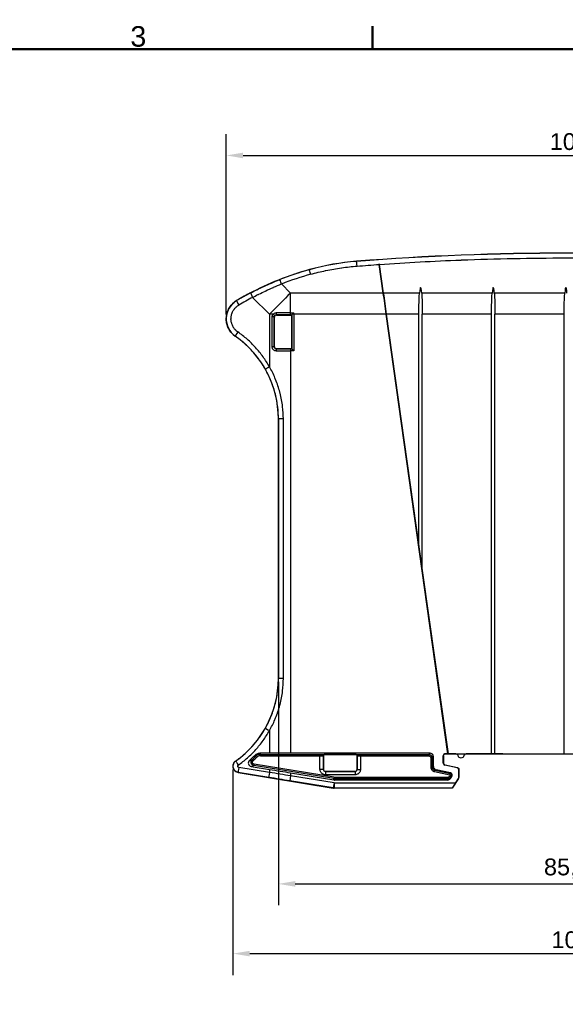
# Model space of a CAD drawing. Header units: millimetres. Extents: x 0 to 420, y 0 to 297.
# Tile 15 of 16: x 228 to 309, y 145 to 291. Entities that reach past the tile are written whole.
import ezdxf

# ---------------------------------------------------------------- set-up
doc = ezdxf.new("R2010")
doc.units = ezdxf.units.MM
doc.layers.get('0').update_dxf_attribs({"lineweight": 25})
for name, color, linetype, lineweight in [('Bordo_0', 7, 'Continuous', 50), ('Bordo_2', 7, 'Continuous', 50), ('Quote(ISO)', 7, 'Continuous', 25), ('Spigoli tangenti visibili(ISO)', 7, 'Continuous', 25)]:
    doc.layers.add(name, color=color, linetype=linetype, lineweight=lineweight)
doc.layers.add('Spigoli visibili(ISO)', color=176, linetype='Continuous', lineweight=25, true_color=0x000080)
doc.styles.add('Bordo_1', font='arial.ttf')
doc.styles.add('Federico-Quote', font='arial.ttf')
doc.dimstyles.new('X.XXX', dxfattribs={"dimtxt": 2.5, "dimasz": 2.5, "dimexe": 3.175, "dimexo": 0.5, "dimgap": 0.762, "dimtad": 1, "dimdec": 1, "dimrnd": 1e-08, "dimtxsty": 'Federico-Quote', "dimcen": 0.09, "dimdle": 10, "dimclrd": 7, "dimclre": 7, "dimclrt": 7, "dimazin": 2, "dimtfac": 1, "dimtmove": 0, "dimatfit": 3, "dimfxl": 1, "dimtolj": 1, "dimlwd": 25, "dimlwe": 25, "dimarcsym": 0})

# ---------------------------------------------------------------- blocks, each defined once
blk = doc.blocks.new('Bordi Bordo di default')
at = {"layer": 'Bordo_0'}
blk.add_line((280, 287), (280, 290.45), dxfattribs=at)
at = {"layer": 'Bordo_0', "flags": 128}
blk.add_lwpolyline([(10, 10), (10, 287), (410, 287), (410, 10), (10, 10)], dxfattribs=at)
at = {"layer": 'Bordo_2', "insert": (244, 287.35), "char_height": 3.05, "attachment_point": 7, "style": 'Bordo_1'}
blk.add_mtext('3', dxfattribs=at)
blk = doc.blocks.new('*D28')
at = {"layer": 'Defpoints', "color": 0, "linetype": 'Continuous', "transparency": 16777216}
for p in [(359.26, 271.23), (258.26, 247.07), (359.26, 246.95)]:
    blk.add_point(p, dxfattribs=at)
at = {"layer": 'Quote(ISO)', "color": 7, "linetype": 'Continuous', "lineweight": 25, "transparency": 16777216}
for p, q in [((258.26, 247.57), (258.26, 274.4)), ((359.26, 247.45), (359.26, 274.4)), ((260.76, 271.23), (356.76, 271.23))]:
    blk.add_line(p, q, dxfattribs=at)
at = {"layer": 'Quote(ISO)', "color": 7, "linetype": 'Continuous', "transparency": 16777216}
for points in [[(260.76, 271.64), (260.76, 270.81), (258.26, 271.23)], [(356.76, 271.64), (356.76, 270.81), (359.26, 271.23)]]:
    blk.add_solid(points, dxfattribs=at)
at = {"layer": 'Quote(ISO)', "color": 7, "linetype": 'Continuous', "lineweight": 25, "transparency": 16777216, "insert": (306.36, 274.54), "char_height": 2.5, "attachment_point": 1, "style": 'Federico-Quote'}
blk.add_mtext('\\A1;101', dxfattribs=at)
blk = doc.blocks.new('*D30')
at = {"layer": 'Defpoints', "color": 0, "linetype": 'Continuous', "transparency": 16777216}
for p in [(266.02, 193.49), (351.5, 193.49), (351.5, 162.98)]:
    blk.add_point(p, dxfattribs=at)
at = {"layer": 'Quote(ISO)', "color": 7, "linetype": 'Continuous', "lineweight": 25, "transparency": 16777216}
for p, q in [((266.02, 192.99), (266.02, 159.8)), ((351.5, 192.99), (351.5, 159.8)), ((268.52, 162.98), (349, 162.98))]:
    blk.add_line(p, q, dxfattribs=at)
at = {"layer": 'Quote(ISO)', "color": 7, "linetype": 'Continuous', "transparency": 16777216}
for points in [[(268.52, 163.4), (268.52, 162.56), (266.02, 162.98)], [(349, 163.4), (349, 162.56), (351.5, 162.98)]]:
    blk.add_solid(points, dxfattribs=at)
at = {"layer": 'Quote(ISO)', "color": 7, "linetype": 'Continuous', "lineweight": 25, "transparency": 16777216, "insert": (305.5, 166.75), "char_height": 2.5, "attachment_point": 1, "style": 'Federico-Quote'}
blk.add_mtext('\\A1;85,5', dxfattribs=at)
blk = doc.blocks.new('*D31')
at = {"layer": 'Defpoints', "color": 0, "linetype": 'Continuous', "transparency": 16777216}
for p in [(259.26, 180.47), (359.26, 179.27), (359.26, 152.62)]:
    blk.add_point(p, dxfattribs=at)
at = {"layer": 'Quote(ISO)', "color": 7, "linetype": 'Continuous', "lineweight": 25, "transparency": 16777216}
for p, q in [((259.26, 179.97), (259.26, 149.44)), ((359.26, 178.77), (359.26, 149.44)), ((261.76, 152.62), (356.76, 152.62))]:
    blk.add_line(p, q, dxfattribs=at)
at = {"layer": 'Quote(ISO)', "color": 7, "linetype": 'Continuous', "transparency": 16777216}
for points in [[(261.76, 153.03), (261.76, 152.2), (259.26, 152.62)], [(356.76, 153.03), (356.76, 152.2), (359.26, 152.62)]]:
    blk.add_solid(points, dxfattribs=at)
at = {"layer": 'Quote(ISO)', "color": 7, "linetype": 'Continuous', "lineweight": 25, "transparency": 16777216, "insert": (306.62, 155.93), "char_height": 2.5, "attachment_point": 1, "style": 'Federico-Quote'}
blk.add_mtext('\\A1;100', dxfattribs=at)

msp = doc.modelspace()

# ---------------------------------------------------------------- linework, layer by layer
at = {"layer": 'Spigoli tangenti visibili(ISO)'}
for p, q in [((277.645, 255.487), (277.644, 255.501)), ((270.626, 254.25), (270.622, 254.264)), ((266.496, 252.126), (267.835, 250.786)), ((281.606, 250.786), (267.835, 250.786)), ((267.835, 247.846), (267.835, 250.786)), ((286.996, 250.786), (281.616, 250.786)), ((297.796, 250.786), (287.322, 250.786)), ((308.596, 250.786), (298.122, 250.786)), ((259.803, 249.654), (259.804, 249.651)), ((262.183, 250.138), (264.685, 247.636)), ((265.235, 247.636), (264.685, 247.636)), ((264.685, 247.636), (264.685, 239.822)), ((265.733, 247.513), (265.702, 247.543)), ((267.835, 247.846), (268.29, 247.846)), ((267.835, 247.544), (267.835, 247.846)), ((267.835, 247.544), (267.991, 247.544)), ((267.991, 247.544), (267.991, 242.481)), ((268.29, 247.636), (268.082, 247.636)), ((268.29, 247.636), (268.29, 247.846)), ((282.048, 247.636), (268.29, 247.636)), ((268.29, 247.636), (268.29, 242.181)), ((282.049, 247.636), (282.058, 247.637)), ((286.909, 247.636), (282.058, 247.636)), ((297.709, 247.636), (287.409, 247.636)), ((308.509, 247.636), (298.209, 247.636)), ((265.087, 242.783), (265.087, 247.243)), ((265.433, 247.213), (265.403, 247.243)), ((265.403, 242.783), (265.403, 247.243)), ((259.6, 244.377), (259.602, 244.38)), ((265.403, 242.783), (265.087, 242.783)), ((265.433, 242.813), (265.403, 242.783)), ((265.689, 242.182), (267.835, 242.182)), ((265.733, 242.513), (265.702, 242.482)), ((267.991, 242.481), (267.835, 242.481)), ((267.835, 242.481), (267.835, 242.182)), ((267.835, 242.182), (267.835, 182.41)), ((268.29, 242.181), (267.835, 242.181)), ((266.015, 232.081), (266.009, 232.081)), ((266.015, 193.494), (266.015, 232.081)), ((266.749, 193.494), (266.749, 232.081)), ((266.015, 193.494), (266.009, 193.494)), ((266.749, 193.494), (266.015, 193.494)), ((264.685, 185.754), (264.685, 182.408)), ((262.763, 181.781), (262.621, 181.922)), ((263.329, 182.216), (272.197, 182.216)), ((263.329, 182.016), (263.329, 182.216)), ((263.329, 182.016), (272.197, 182.016)), ((272.197, 180), (272.197, 182.016)), ((272.697, 180), (272.697, 182.004)), ((272.697, 182.004), (272.7, 182.001)), ((272.7, 182.001), (272.7, 182.001)), ((272.7, 182.001), (272.7, 180.004)), ((272.897, 182.204), (272.9, 182.201)), ((277.518, 182.201), (272.9, 182.201)), ((272.9, 182.201), (272.9, 182.201)), ((273.208, 182.226), (273.207, 182.272)), ((277.209, 182.226), (277.211, 182.272)), ((277.518, 182.201), (277.521, 182.204)), ((277.518, 182.201), (277.518, 182.201)), ((277.718, 182.001), (277.721, 182.004)), ((277.718, 180.004), (277.718, 182.001)), ((277.718, 182.001), (277.718, 182.001)), ((277.721, 182.004), (277.721, 180)), ((278.221, 182.216), (288.365, 182.216)), ((278.221, 182.016), (278.221, 182.216)), ((278.221, 182.016), (278.221, 180)), ((278.221, 182.016), (288.365, 182.016)), ((288.559, 182.41), (288.365, 182.216)), ((288.365, 182.016), (288.365, 182.216)), ((288.665, 181.716), (288.665, 180.36)), ((288.665, 181.716), (288.865, 181.716)), ((289.059, 181.91), (288.865, 181.716)), ((288.865, 181.716), (288.865, 180.36)), ((290.559, 182.009), (290.533, 182.022)), ((290.859, 182.309), (290.833, 182.322)), ((259.66, 181.237), (259.658, 181.239)), ((264.685, 179.536), (260.125, 180.281)), ((262.246, 181.284), (262.11, 181.431)), ((262.4, 180.768), (262.368, 180.57)), ((274.278, 178.62), (262.368, 180.57)), ((274.31, 178.817), (262.4, 180.768)), ((264.685, 179.996), (264.685, 179.536)), ((272.697, 180), (272.197, 180)), ((272.697, 180), (272.7, 180.004)), ((272.7, 180.004), (272.7, 180.004)), ((277.718, 180.004), (277.718, 180.004)), ((277.721, 180), (277.718, 180.004)), ((277.721, 180), (278.221, 180)), ((288.665, 180.36), (288.865, 180.36)), ((288.865, 180.36), (289.059, 180.417)), ((290.559, 180.955), (290.533, 180.934)), ((290.795, 180.662), (290.769, 180.64)), ((292.623, 180.264), (292.596, 180.243)), ((292.859, 179.971), (292.833, 179.95)), ((264.611, 178.796), (260.05, 179.541)), ((260.05, 179.541), (260.05, 179.537)), ((267.835, 179.029), (267.714, 178.289)), ((267.835, 179.478), (267.835, 179.029)), ((274.287, 177.973), (267.835, 179.029)), ((272.996, 179.701), (273, 179.704)), ((277.421, 179.701), (272.996, 179.701)), ((272.996, 179.701), (272.996, 179.201)), ((277.421, 179.201), (272.996, 179.201)), ((273, 179.704), (273, 179.704)), ((273, 179.704), (277.418, 179.704)), ((274.262, 178.426), (274.278, 178.62)), ((274.31, 178.817), (274.278, 178.62)), ((274.424, 178.413), (274.44, 178.607)), ((291.2, 178.807), (274.44, 178.807)), ((274.44, 178.807), (274.44, 178.607)), ((291.2, 178.607), (274.44, 178.607)), ((277.418, 179.704), (277.418, 179.704)), ((277.421, 179.701), (277.418, 179.704)), ((277.421, 179.701), (277.421, 179.201)), ((289.216, 179.676), (289.259, 179.872)), ((289.216, 179.676), (291.518, 179.176)), ((289.259, 179.872), (289.453, 179.929)), ((289.259, 179.872), (291.56, 179.371)), ((291.188, 178.413), (291.2, 178.607)), ((291.2, 178.807), (291.2, 178.607)), ((291.551, 179.092), (291.45, 178.94)), ((291.45, 178.94), (291.616, 178.829)), ((291.518, 179.176), (291.56, 179.371)), ((291.551, 179.092), (291.718, 178.981)), ((291.56, 179.371), (291.581, 179.466)), ((291.604, 178.635), (291.616, 178.829)), ((291.718, 178.981), (291.616, 178.829)), ((291.718, 178.981), (291.798, 178.928)), ((292.782, 178.645), (292.808, 178.637)), ((292.833, 178.812), (292.859, 178.804)), ((274.165, 177.233), (267.714, 178.289)), ((274.287, 177.973), (274.165, 177.233)), ((274.165, 177.233), (274.165, 177.226)), ((274.327, 177.219), (274.326, 177.213)), ((292.332, 177.969), (274.327, 177.969)), ((274.327, 177.969), (274.327, 177.219)), ((291.847, 177.219), (274.327, 177.219))]:
    msp.add_line(p, q, dxfattribs=at)
for centre, radius, start, end in [((251.009, 193.494), 16.394, 312.6228, 315.09873), ((251.009, 193.494), 16.594, 312.6228, 315.09873), ((274.44, 179.606), 0.8, 260.69789, 270.00211), ((291.506, 179.123), 0.0545, 326.29959, 77.73563), ((291.506, 179.123), 0.255, 326.3, 77.73523)]:
    msp.add_arc(centre, radius, start, end, dxfattribs=at)
for centre, major_axis, ratio, start_param, end_param in [((308.759, -141.522), (398.996, 0), 0.9980598, 1.4927365, 1.6488562), ((280.523, 218.764), (36.904, 0), 0.9981305, 1.6488548, 1.8422923), ((277.703, 254.739), (-0.058, 0.748), 0.0048643, 4.7746183, 6.2744586), ((282.668, 211.073), (44.903, 0), 0.9981168, 1.8422944, 1.9457802), ((282.668, 211.122), (44.152, 0), 0.9980526, 1.8423128, 1.9458047), ((270.827, 253.527), (-0.201, 0.723), 0.0167292, 4.7725272, 6.2744575), ((266.496, 252.079), (-0.274, 0.698), 0.0228478, 4.7704805, 6.2744564), ((282.619, 210.791), (-0.001, 45.084), 0.9981168, 0.4788774, 0.5316924), ((262.23, 250.138), (-0.346, 0.665), 0.0553621, 0.0087402, 1.5420063), ((267.835, 247.636), (-35.709, -35.709), 0.0441511, 4.6682666, 4.7565114), ((281.611, 250.786), (0.0049, 0.00069), 0.0623806, 3.2063957, 6.2831853), ((260.186, 249.005), (-0.381, 0.646), 0.0537677, 0.0087393, 1.539121), ((282.572, 210.789), (0, 44.336), 0.9980526, 0.4788554, 0.5316689), ((265.25, 247.636), (0.227, -0.196), 0.0337578, 4.6734305, 6.2462391), ((265.703, 247.243), (0.018, -0.3), 0.9973012, 3.0830428, 3.9380296), ((267.835, 246.524), (50.488, 0), 0.0261769, 1.5707963, 1.6133155), ((265.702, 247.843), (0, -0.3), 0.0424918, 4.7082198, 6.2569817), ((267.835, 246.231), (50.188, 0), 0.0261769, 1.5707963, 1.6133155), ((265.103, 247.243), (0.3, 0), 0.00001, 0.0250587, 1.6252977), ((260.031, 244.995), (-0.429, -0.615), 0.0511825, 4.7481266, 6.2744484), ((265.702, 242.183), (0, 0.3), 0.0424959, 0.0262042, 1.5708552), ((267.835, 243.795), (-50.183, 0), 0.0261769, 1.5282727, 1.5707963), ((264.732, 239.822), (-0.653, -0.369), 0.0307051, 4.7667286, 6.2744539), ((266.765, 232.081), (-0.75, 0), 0.00001, 4.6950659, 6.1969686), ((264.732, 185.754), (-0.653, 0.369), 0.0307061, 0.0087292, 1.5164711), ((263.329, 181.216), (0.923, 0.383), 0.9999929, 1.1772603, 1.964337), ((263.329, 181.218), (0.74, 0.302), 0.9987232, 1.182319, 1.9704306), ((272.197, 182.016), (0, 0.2), 0.00001, 0.0162414, 1.5707965), ((272.897, 182.004), (0.141, 0.141), 0.9996955, 0.7855505, 2.3560422), ((272.9, 182.001), (0.153, -0.129), 0.9997533, 2.2713059, 3.8438675), ((277.518, 182.001), (0.148, 0.135), 0.999685, 5.5427509, 7.1152158), ((277.521, 182.004), (-0.141, 0.141), 0.9996955, 3.9271373, 5.497647), ((260.093, 180.624), (-0.432, 0.613), 0.0510124, 0.0087382, 1.5348463), ((260.172, 180.281), (-0.121, -0.74), 0.0615669, 4.7224485, 6.2744423), ((-9509.796, 1787.1), (9779.438, -1601.444), 0.0174524, 6.246271, 6.2466477), ((-9509.796, 1787.1), (9779.438, -1601.444), 0.0174524, 6.2466477, 6.2473651), ((272.997, 180.001), (0.216, 0.209), 0.9985396, 2.3718119, 3.9421237), ((273, 180.004), (0.214, 0.211), 0.9985718, 2.3648974, 3.9352548), ((277.418, 180.004), (0.211, -0.214), 0.9985718, 5.5064901, 7.0768474), ((277.421, 180.001), (-0.209, 0.216), 0.9985396, 2.3718119, 3.9421237), ((289.366, 180.361), (0.427, 0.262), 0.9987392, 2.5915942, 3.9468985), ((264.732, 179.536), (-0.121, -0.74), 0.0615669, 4.7224366, 6.2744421), ((267.642, 177.849), (-50.402, 8.254), 0.0087265, 4.712387, 4.7739949), ((267.764, 178.589), (-51.142, 8.25), 0.0086004, 4.712387, 4.7740184), ((274.44, 179.607), (-0.997, 0.081), 0.9998467, 1.4896509, 1.6519417), ((274.327, 178.219), (-0.997, 0.081), 0.9999617, 1.4896416, 1.651951), ((274.319, 178.12), (0.194, -0.015), 0.7761406, 4.6044336, 4.8135477)]:
    msp.add_ellipse(centre, major_axis=major_axis, ratio=ratio, start_param=start_param, end_param=end_param, dxfattribs=at)
for points, knots in [([(270.827, 253.574), (271.558, 253.777), (272.294, 253.957), (273.036, 254.114), (273.054, 254.118), (273.073, 254.121), (273.091, 254.125), (273.852, 254.285), (274.618, 254.42), (275.387, 254.53), (275.401, 254.532), (275.416, 254.534), (275.43, 254.536), (276.185, 254.643), (276.942, 254.727), (277.703, 254.786)], [0, 0, 0, 0, 0.3252014, 0.3252014, 0.3252014, 0.3333333, 0.3333333, 0.3333333, 0.6666667, 0.6666667, 0.6666667, 0.6729379, 0.6729379, 0.6729379, 1, 1, 1, 1]), ([(281.019, 255.031), (285.055, 255.312), (289.093, 255.532), (293.134, 255.69), (293.162, 255.691), (293.19, 255.692), (293.218, 255.694), (298.392, 255.895), (303.572, 255.996), (308.752, 255.996), (313.937, 255.996), (319.121, 255.895), (324.3, 255.694), (324.323, 255.693), (324.347, 255.692), (324.37, 255.691), (328.416, 255.532), (332.459, 255.312), (336.498, 255.031)], [0.05346831, 0.05346831, 0.05346831, 0.05346831, 0.24865329, 0.24865329, 0.24865329, 0.25, 0.25, 0.25, 0.49989306, 0.49989306, 0.49989306, 0.75, 0.75, 0.75, 0.75113277, 0.75113277, 0.75113277, 0.9465296, 0.9465296, 0.9465296, 0.9465296]), ([(261.884, 250.803), (262.18, 250.958), (262.492, 251.116), (262.821, 251.277), (263.149, 251.438), (263.493, 251.602), (263.854, 251.768), (264.215, 251.934), (264.592, 252.102), (264.987, 252.271), (265.381, 252.439), (265.793, 252.609), (266.222, 252.777)], [0, 0, 0, 0, 0.25, 0.25, 0.25, 0.5, 0.5, 0.5, 0.75, 0.75, 0.75, 1, 1, 1, 1]), ([(262.183, 250.138), (262.436, 250.271), (262.7, 250.407), (262.976, 250.545), (263.022, 250.568), (263.068, 250.591), (263.115, 250.614), (263.423, 250.768), (263.746, 250.924), (264.084, 251.081), (264.103, 251.09), (264.123, 251.1), (264.143, 251.109), (264.501, 251.276), (264.877, 251.445), (265.269, 251.615), (265.282, 251.621), (265.295, 251.626), (265.308, 251.632), (265.688, 251.796), (266.084, 251.961), (266.496, 252.126)], [0, 0, 0, 0, 0.2142518, 0.2142518, 0.2142518, 0.25, 0.25, 0.25, 0.4862533, 0.4862533, 0.4862533, 0.5, 0.5, 0.5, 0.75, 0.75, 0.75, 0.7582532, 0.7582532, 0.7582532, 1, 1, 1, 1]), ([(259.602, 244.38), (259.411, 244.513), (259.06, 244.822), (258.648, 245.389), (258.372, 246.032), (258.244, 246.721), (258.271, 247.421), (258.451, 248.098), (258.776, 248.718), (259.23, 249.252), (259.604, 249.533), (259.804, 249.651)], [0.00000001, 0.00000001, 0.00000001, 0.00000001, 0.11111111, 0.22222222, 0.33333333, 0.44444444, 0.55555556, 0.66666667, 0.77777778, 0.88888889, 1, 1, 1, 1]), ([(259.985, 244.995), (259.862, 245.081), (259.749, 245.176), (259.646, 245.281), (259.627, 245.301), (259.607, 245.322), (259.588, 245.343), (259.483, 245.458), (259.388, 245.585), (259.307, 245.72), (259.297, 245.737), (259.287, 245.754), (259.277, 245.771), (259.195, 245.915), (259.128, 246.067), (259.078, 246.225), (259.074, 246.236), (259.071, 246.246), (259.068, 246.257), (259.017, 246.423), (258.985, 246.596), (258.972, 246.769), (258.958, 246.948), (258.965, 247.128), (258.991, 247.306), (258.992, 247.312), (258.993, 247.318), (258.994, 247.323), (259.021, 247.492), (259.066, 247.658), (259.128, 247.817), (259.133, 247.831), (259.138, 247.844), (259.144, 247.857), (259.206, 248.007), (259.283, 248.151), (259.374, 248.286), (259.386, 248.305), (259.4, 248.324), (259.413, 248.342), (259.503, 248.467), (259.605, 248.584), (259.717, 248.689), (259.74, 248.71), (259.763, 248.732), (259.787, 248.752), (259.896, 248.846), (260.013, 248.931), (260.139, 249.005)], [0, 0, 0, 0, 0.0932138, 0.0932138, 0.0932138, 0.1111111, 0.1111111, 0.1111111, 0.2098633, 0.2098633, 0.2098633, 0.2222222, 0.2222222, 0.2222222, 0.3263294, 0.3263294, 0.3263294, 0.3333333, 0.3333333, 0.3333333, 0.4428093, 0.4428093, 0.4428093, 0.5555556, 0.5555556, 0.5555556, 0.5592789, 0.5592789, 0.5592789, 0.6666667, 0.6666667, 0.6666667, 0.6757651, 0.6757651, 0.6757651, 0.7777778, 0.7777778, 0.7777778, 0.7922305, 0.7922305, 0.7922305, 0.8888889, 0.8888889, 0.8888889, 0.9089077, 0.9089077, 0.9089077, 1, 1, 1, 1]), ([(265.403, 247.243), (265.403, 247.266), (265.406, 247.29), (265.411, 247.313), (265.417, 247.337), (265.425, 247.359), (265.436, 247.38), (265.447, 247.402), (265.461, 247.422), (265.476, 247.44)], [0.00000055, 0.00000055, 0.00000055, 0.00000055, 0.33333333, 0.33333333, 0.33333333, 0.66666667, 0.66666667, 0.66666667, 1, 1, 1, 1]), ([(264.685, 239.822), (264.396, 240.334), (263.765, 241.32), (262.65, 242.695), (261.388, 243.935), (260.467, 244.658), (259.985, 244.995)], [0, 0, 0, 0, 0.25, 0.5, 0.75, 0.99999999, 0.99999999, 0.99999999, 0.99999999]), ([(265.702, 242.482), (265.671, 242.482), (265.639, 242.488), (265.609, 242.497), (265.58, 242.507), (265.551, 242.522), (265.526, 242.54), (265.501, 242.559), (265.478, 242.581), (265.46, 242.607), (265.442, 242.632), (265.427, 242.66), (265.418, 242.69), (265.408, 242.72), (265.403, 242.752), (265.403, 242.783)], [0.00000016, 0.00000016, 0.00000016, 0.00000016, 0.2, 0.2, 0.2, 0.4, 0.4, 0.4, 0.6, 0.6, 0.6, 0.8, 0.8, 0.8, 1, 1, 1, 1]), ([(266.015, 232.081), (266.015, 232.642), (265.984, 233.228), (265.912, 233.842), (265.839, 234.455), (265.725, 235.095), (265.563, 235.737), (265.402, 236.38), (265.193, 237.025), (264.944, 237.648), (264.695, 238.271), (264.407, 238.873), (264.079, 239.453)], [0, 0, 0, 0, 0.25, 0.25, 0.25, 0.5, 0.5, 0.5, 0.75, 0.75, 0.75, 1, 1, 1, 1]), ([(266.749, 232.081), (266.749, 232.665), (266.717, 233.268), (266.642, 233.9), (266.641, 233.91), (266.64, 233.92), (266.639, 233.929), (266.561, 234.572), (266.439, 235.245), (266.267, 235.921), (266.257, 235.959), (266.247, 235.997), (266.237, 236.036), (266.069, 236.673), (265.857, 237.312), (265.607, 237.928), (265.573, 238.013), (265.537, 238.098), (265.502, 238.182), (265.262, 238.744), (264.991, 239.289), (264.685, 239.822)], [0, 0, 0, 0, 0.2462415, 0.2462415, 0.2462415, 0.25, 0.25, 0.25, 0.5, 0.5, 0.5, 0.5141619, 0.5141619, 0.5141619, 0.75, 0.75, 0.75, 0.7825082, 0.7825082, 0.7825082, 1, 1, 1, 1]), ([(264.079, 186.122), (264.405, 186.7), (264.692, 187.299), (264.941, 187.919), (265.189, 188.539), (265.397, 189.181), (265.559, 189.822), (265.721, 190.462), (265.836, 191.102), (265.91, 191.718), (265.983, 192.334), (266.015, 192.926), (266.015, 193.494)], [0.00000003, 0.00000003, 0.00000003, 0.00000003, 0.25, 0.25, 0.25, 0.5, 0.5, 0.5, 0.75, 0.75, 0.75, 1, 1, 1, 1]), ([(264.685, 185.754), (264.989, 186.284), (265.26, 186.827), (265.499, 187.387), (265.534, 187.471), (265.569, 187.554), (265.603, 187.638), (265.853, 188.253), (266.066, 188.89), (266.234, 189.528), (266.244, 189.565), (266.253, 189.601), (266.262, 189.637), (266.435, 190.311), (266.558, 190.984), (266.637, 191.63), (266.638, 191.643), (266.64, 191.655), (266.641, 191.668), (266.717, 192.3), (266.749, 192.906), (266.749, 193.494)], [0, 0, 0, 0, 0.2176985, 0.2176985, 0.2176985, 0.25, 0.25, 0.25, 0.4865071, 0.4865071, 0.4865071, 0.5, 0.5, 0.5, 0.75, 0.75, 0.75, 0.754923, 0.754923, 0.754923, 1, 1, 1, 1]), ([(259.66, 181.237), (260.102, 181.548), (260.527, 181.884), (260.934, 182.242), (260.942, 182.25), (260.951, 182.257), (260.96, 182.265), (261.374, 182.632), (261.769, 183.022), (262.141, 183.434), (262.158, 183.453), (262.175, 183.472), (262.193, 183.491), (262.545, 183.885), (262.877, 184.298), (263.185, 184.726), (263.223, 184.777), (263.259, 184.829), (263.296, 184.881), (263.577, 185.282), (263.839, 185.697), (264.079, 186.122)], [0, 0, 0, 0, 0.24469125, 0.24469125, 0.24469125, 0.25, 0.25, 0.25, 0.5, 0.5, 0.5, 0.5116867, 0.5116867, 0.5116867, 0.75, 0.75, 0.75, 0.7786943, 0.7786943, 0.7786943, 0.99999489, 0.99999489, 0.99999489, 0.99999489]), ([(260.046, 180.624), (260.521, 180.959), (261.43, 181.679), (262.675, 182.909), (263.775, 184.271), (264.399, 185.247), (264.685, 185.754)], [0, 0, 0, 0, 0.25, 0.5, 0.75, 0.99999998, 0.99999998, 0.99999998, 0.99999998]), ([(262.539, 182.109), (262.545, 182.094), (262.552, 182.08), (262.558, 182.065), (262.561, 182.058), (262.564, 182.051), (262.567, 182.044)], [0, 0, 0, 0, 0.25, 0.25, 0.25, 0.36794955, 0.36794955, 0.36794955, 0.36794955]), ([(262.567, 182.044), (262.571, 182.036), (262.574, 182.028), (262.578, 182.02), (262.585, 182.005), (262.592, 181.989), (262.599, 181.973), (262.606, 181.957), (262.613, 181.94), (262.621, 181.922)], [0.36794955, 0.36794955, 0.36794955, 0.36794955, 0.5, 0.5, 0.5, 0.75, 0.75, 0.75, 1, 1, 1, 1]), ([(263.25, 182.407), (263.256, 182.392), (263.262, 182.377), (263.269, 182.362), (263.272, 182.355), (263.275, 182.348), (263.278, 182.34)], [0, 0, 0, 0, 0.25, 0.25, 0.25, 0.37070156, 0.37070156, 0.37070156, 0.37070156]), ([(263.278, 182.34), (263.281, 182.332), (263.284, 182.324), (263.288, 182.316), (263.294, 182.301), (263.301, 182.285), (263.308, 182.268), (263.309, 182.265), (263.31, 182.262), (263.311, 182.259), (263.317, 182.245), (263.323, 182.231), (263.329, 182.216)], [0.37070156, 0.37070156, 0.37070156, 0.37070156, 0.5, 0.5, 0.5, 0.75, 0.75, 0.75, 0.79445446, 0.79445446, 0.79445446, 1, 1, 1, 1]), ([(272.197, 182.016), (272.246, 182.016), (272.296, 182.016), (272.344, 182.016), (272.393, 182.015), (272.44, 182.015), (272.483, 182.014), (272.484, 182.014), (272.486, 182.014), (272.488, 182.014), (272.528, 182.013), (272.564, 182.012), (272.594, 182.012), (272.596, 182.011), (272.597, 182.011), (272.598, 182.011), (272.628, 182.01), (272.651, 182.009), (272.668, 182.008), (272.669, 182.008), (272.669, 182.008), (272.67, 182.008), (272.686, 182.007), (272.695, 182.006), (272.696, 182.004), (272.696, 182.004), (272.696, 182.004), (272.697, 182.004)], [0, 0, 0, 0, 0.1923077, 0.1923077, 0.1923077, 0.3923331, 0.3923331, 0.3923331, 0.4, 0.4, 0.4, 0.5923576, 0.5923576, 0.5923576, 0.6, 0.6, 0.6, 0.7923753, 0.7923753, 0.7923753, 0.8, 0.8, 0.8, 0.9924709, 0.9924709, 0.9924709, 1, 1, 1, 1]), ([(277.721, 182.004), (277.722, 182.006), (277.731, 182.007), (277.748, 182.008), (277.749, 182.008), (277.75, 182.008), (277.75, 182.008), (277.767, 182.009), (277.79, 182.01), (277.82, 182.011), (277.821, 182.011), (277.823, 182.011), (277.824, 182.012), (277.854, 182.013), (277.89, 182.013), (277.93, 182.014), (277.932, 182.014), (277.934, 182.014), (277.936, 182.014), (277.977, 182.015), (278.021, 182.015), (278.068, 182.016), (278.07, 182.016), (278.073, 182.016), (278.075, 182.016), (278.122, 182.016), (278.172, 182.016), (278.221, 182.016)], [0.00000002, 0.00000002, 0.00000002, 0.00000002, 0.2, 0.2, 0.2, 0.20953236, 0.20953236, 0.20953236, 0.4, 0.4, 0.4, 0.4095658, 0.4095658, 0.4095658, 0.6, 0.6, 0.6, 0.60961212, 0.60961212, 0.60961212, 0.8, 0.8, 0.8, 0.8096472, 0.8096472, 0.8096472, 1, 1, 1, 1]), ([(288.365, 182.016), (288.367, 182.016), (288.37, 182.016), (288.372, 182.016), (288.402, 182.016), (288.43, 182.011), (288.458, 182.002), (288.462, 182), (288.465, 181.999), (288.469, 181.998), (288.495, 181.988), (288.519, 181.975), (288.542, 181.959), (288.546, 181.956), (288.551, 181.952), (288.555, 181.949), (288.575, 181.932), (288.593, 181.914), (288.608, 181.893), (288.612, 181.887), (288.616, 181.881), (288.62, 181.875), (288.633, 181.854), (288.643, 181.832), (288.65, 181.809), (288.653, 181.801), (288.656, 181.792), (288.658, 181.783), (288.663, 181.762), (288.665, 181.739), (288.665, 181.716)], [0.00000005, 0.00000005, 0.00000005, 0.00000005, 0.01435499, 0.01435499, 0.01435499, 0.2, 0.2, 0.2, 0.22544774, 0.22544774, 0.22544774, 0.4, 0.4, 0.4, 0.43578617, 0.43578617, 0.43578617, 0.6, 0.6, 0.6, 0.64627819, 0.64627819, 0.64627819, 0.8, 0.8, 0.8, 0.85759687, 0.85759687, 0.85759687, 1, 1, 1, 1]), ([(260.05, 179.541), (259.959, 179.556), (259.78, 179.613), (259.55, 179.773), (259.375, 179.993), (259.273, 180.255), (259.251, 180.535), (259.311, 180.809), (259.449, 181.054), (259.584, 181.183), (259.66, 181.237)], [0, 0, 0, 0, 0.125, 0.25, 0.375, 0.5, 0.625, 0.75, 0.875, 0.99997215, 0.99997215, 0.99997215, 0.99997215]), ([(260.125, 180.281), (260.117, 180.282), (260.109, 180.284), (260.101, 180.286), (260.091, 180.289), (260.081, 180.293), (260.072, 180.298), (260.064, 180.301), (260.057, 180.306), (260.05, 180.31), (260.041, 180.316), (260.033, 180.323), (260.025, 180.33), (260.019, 180.336), (260.013, 180.342), (260.008, 180.349), (260.001, 180.356), (259.996, 180.365), (259.991, 180.374), (259.986, 180.381), (259.982, 180.389), (259.979, 180.397), (259.975, 180.407), (259.972, 180.416), (259.97, 180.426), (259.968, 180.435), (259.967, 180.444), (259.966, 180.453), (259.965, 180.462), (259.965, 180.472), (259.966, 180.482), (259.966, 180.491), (259.968, 180.5), (259.97, 180.509), (259.972, 180.519), (259.974, 180.528), (259.978, 180.537), (259.981, 180.545), (259.985, 180.554), (259.99, 180.562), (259.995, 180.57), (260, 180.578), (260.005, 180.585), (260.011, 180.593), (260.018, 180.6), (260.025, 180.607), (260.031, 180.613), (260.038, 180.619), (260.046, 180.624)], [0.0000001, 0.0000001, 0.0000001, 0.0000001, 0.05363367, 0.05363367, 0.05363367, 0.125, 0.125, 0.125, 0.18110448, 0.18110448, 0.18110448, 0.25, 0.25, 0.25, 0.30729074, 0.30729074, 0.30729074, 0.375, 0.375, 0.375, 0.43376472, 0.43376472, 0.43376472, 0.5, 0.5, 0.5, 0.56016415, 0.56016415, 0.56016415, 0.625, 0.625, 0.625, 0.68663699, 0.68663699, 0.68663699, 0.75, 0.75, 0.75, 0.81282785, 0.81282785, 0.81282785, 0.875, 0.875, 0.875, 0.94027407, 0.94027407, 0.94027407, 1, 1, 1, 1]), ([(261.7, 181.316), (261.732, 181.325), (261.764, 181.334), (261.797, 181.343), (261.804, 181.345), (261.81, 181.347), (261.817, 181.349), (261.826, 181.351), (261.834, 181.353), (261.842, 181.356)], [0, 0, 0, 0, 0.25, 0.25, 0.25, 0.30274476, 0.30274476, 0.30274476, 0.36549209, 0.36549209, 0.36549209, 0.36549209]), ([(261.842, 181.356), (261.86, 181.361), (261.878, 181.366), (261.896, 181.371), (261.915, 181.376), (261.934, 181.381), (261.954, 181.387), (261.969, 181.391), (261.984, 181.396), (262, 181.4), (262.032, 181.409), (262.066, 181.419), (262.101, 181.429), (262.104, 181.43), (262.107, 181.43), (262.11, 181.431)], [0.36549209, 0.36549209, 0.36549209, 0.36549209, 0.5, 0.5, 0.5, 0.64053941, 0.64053941, 0.64053941, 0.75, 0.75, 0.75, 0.97867993, 0.97867993, 0.97867993, 1, 1, 1, 1]), ([(262.4, 180.768), (262.368, 180.773), (262.338, 180.783), (262.31, 180.798), (262.308, 180.798), (262.307, 180.799), (262.305, 180.8), (262.279, 180.814), (262.254, 180.833), (262.233, 180.855), (262.231, 180.857), (262.229, 180.859), (262.227, 180.862), (262.207, 180.883), (262.191, 180.907), (262.179, 180.933), (262.177, 180.937), (262.175, 180.941), (262.173, 180.945), (262.162, 180.971), (262.155, 180.997), (262.151, 181.024), (262.151, 181.03), (262.15, 181.036), (262.15, 181.042), (262.148, 181.068), (262.149, 181.094), (262.154, 181.12), (262.155, 181.127), (262.157, 181.134), (262.159, 181.141), (262.165, 181.165), (262.175, 181.188), (262.187, 181.209), (262.191, 181.217), (262.196, 181.225), (262.201, 181.232), (262.213, 181.251), (262.228, 181.268), (262.246, 181.284)], [0, 0, 0, 0, 0.14285714, 0.14285714, 0.14285714, 0.15046314, 0.15046314, 0.15046314, 0.28571429, 0.28571429, 0.28571429, 0.29962422, 0.29962422, 0.29962422, 0.42857143, 0.42857143, 0.42857143, 0.4489171, 0.4489171, 0.4489171, 0.57142857, 0.57142857, 0.57142857, 0.59821778, 0.59821778, 0.59821778, 0.71428571, 0.71428571, 0.71428571, 0.74743025, 0.74743025, 0.74743025, 0.85714286, 0.85714286, 0.85714286, 0.89728419, 0.89728419, 0.89728419, 1, 1, 1, 1]), ([(291.45, 178.94), (291.448, 178.937), (291.446, 178.934), (291.444, 178.931), (291.426, 178.907), (291.406, 178.886), (291.383, 178.869), (291.379, 178.865), (291.374, 178.862), (291.37, 178.859), (291.347, 178.844), (291.322, 178.831), (291.297, 178.823), (291.29, 178.82), (291.283, 178.818), (291.276, 178.816), (291.252, 178.81), (291.227, 178.807), (291.2, 178.807)], [0.00000012, 0.00000012, 0.00000012, 0.00000012, 0.03751483, 0.03751483, 0.03751483, 0.33333333, 0.33333333, 0.33333333, 0.39035956, 0.39035956, 0.39035956, 0.66666667, 0.66666667, 0.66666667, 0.74236141, 0.74236141, 0.74236141, 1, 1, 1, 1])]:
    msp.add_open_spline(points, degree=3, knots=knots, dxfattribs=at)
for points in [[(277.703, 254.786), (278.805, 254.872), (279.907, 254.953), (281.009, 255.03)], [(265.087, 247.243), (265.087, 247.291), (265.098, 247.385), (265.149, 247.521), (265.202, 247.599), (265.235, 247.636)], [(265.235, 247.636), (265.273, 247.681), (265.359, 247.755), (265.518, 247.828), (265.63, 247.844), (265.689, 247.844)], [(264.079, 239.453), (263.805, 239.939), (263.201, 240.882), (262.14, 242.19), (260.94, 243.37), (260.059, 244.061), (259.602, 244.38)], [(265.689, 242.183), (265.624, 242.183), (265.5, 242.203), (265.328, 242.29), (265.193, 242.426), (265.107, 242.596), (265.087, 242.718), (265.087, 242.783)], [(272.197, 182.216), (272.271, 182.216), (272.413, 182.216), (272.611, 182.214), (272.768, 182.211), (272.87, 182.208), (272.895, 182.206), (272.897, 182.204)], [(277.521, 182.204), (277.523, 182.206), (277.548, 182.208), (277.65, 182.211), (277.807, 182.214), (278.004, 182.216), (278.146, 182.216), (278.221, 182.216)], [(288.365, 182.216), (288.418, 182.216), (288.522, 182.2), (288.664, 182.128), (288.776, 182.015), (288.848, 181.873), (288.865, 181.769), (288.865, 181.716)], [(262.368, 180.57), (262.316, 180.579), (262.213, 180.613), (262.084, 180.71), (261.991, 180.842), (261.945, 180.997), (261.949, 181.159), (262.004, 181.311), (262.071, 181.395), (262.11, 181.431)], [(272.996, 179.201), (272.925, 179.201), (272.787, 179.219), (272.592, 179.3), (272.425, 179.428), (272.296, 179.596), (272.215, 179.792), (272.197, 179.929), (272.197, 180)], [(278.221, 180), (278.221, 179.929), (278.203, 179.791), (278.122, 179.596), (277.994, 179.429), (277.826, 179.3), (277.63, 179.219), (277.493, 179.201), (277.421, 179.201)], [(288.665, 180.36), (288.665, 180.295), (288.683, 180.17), (288.759, 179.994), (288.879, 179.845), (289.035, 179.733), (289.153, 179.69), (289.216, 179.676)], [(291.616, 178.829), (291.586, 178.784), (291.511, 178.703), (291.364, 178.625), (291.255, 178.607), (291.2, 178.607)]]:
    msp.add_open_spline(points, degree=3, dxfattribs=at)
at = {"layer": 'Spigoli visibili(ISO)'}
for p, q in [((281.606, 250.786), (281.009, 255.03)), ((281.019, 255.031), (281.616, 250.787)), ((261.608, 250.663), (261.608, 250.675)), ((265.733, 247.513), (266.559, 247.513)), ((266.559, 247.513), (267.959, 247.513)), ((267.959, 247.513), (267.991, 247.544)), ((267.959, 247.513), (267.959, 242.513)), ((291.228, 182.322), (282.049, 247.636)), ((282.058, 247.636), (286.909, 213.123)), ((286.909, 213.123), (286.909, 247.636)), ((287.409, 209.566), (287.409, 247.636)), ((297.709, 182.322), (297.709, 247.636)), ((298.209, 182.322), (298.209, 247.636)), ((308.509, 182.322), (308.509, 247.636)), ((265.433, 242.813), (265.433, 247.213)), ((267.959, 242.513), (265.733, 242.513)), ((267.959, 242.513), (267.991, 242.481)), ((268.29, 242.181), (267.991, 242.481)), ((266.009, 232.081), (266.009, 193.494)), ((286.912, 213.067), (287.406, 209.55)), ((287.409, 209.566), (291.238, 182.322)), ((264.685, 182.408), (263.25, 182.407)), ((288.559, 182.41), (267.835, 182.41)), ((272.7, 182.001), (272.7, 180.004)), ((277.518, 182.201), (272.9, 182.201)), ((272.907, 182.267), (272.908, 182.231)), ((277.211, 182.272), (273.207, 182.272)), ((273.208, 182.226), (277.209, 182.226)), ((277.509, 182.231), (277.51, 182.267)), ((277.718, 180.004), (277.718, 182.001)), ((289.059, 180.417), (289.059, 181.91)), ((290.533, 180.934), (290.533, 182.022)), ((290.559, 182.009), (290.559, 180.955)), ((290.833, 182.322), (291.228, 182.322)), ((292.385, 182.309), (290.859, 182.309)), ((291.228, 182.322), (291.238, 182.322)), ((291.238, 182.322), (297.709, 182.322)), ((292.385, 182.309), (293.932, 182.309)), ((299.366, 182.309), (293.932, 182.309)), ((298.209, 182.322), (308.509, 182.322)), ((299.759, 182.243), (299.366, 182.309)), ((317.759, 182.243), (299.759, 182.243)), ((261.948, 180.447), (264.685, 179.996)), ((292.596, 180.243), (290.769, 180.64)), ((290.795, 180.662), (292.623, 180.264)), ((292.859, 179.971), (292.859, 178.804)), ((260.05, 179.537), (274.165, 177.226)), ((267.835, 179.478), (274.262, 178.426)), ((273, 179.704), (277.418, 179.704)), ((291.581, 179.466), (289.453, 179.929)), ((291.604, 178.635), (291.798, 178.928)), ((292.808, 178.637), (291.859, 177.213)), ((292.332, 177.969), (292.782, 178.645)), ((292.833, 178.812), (292.833, 179.95)), ((291.859, 177.213), (274.326, 177.213)), ((291.188, 178.413), (274.424, 178.413)), ((291.847, 177.219), (291.859, 177.213))]:
    msp.add_line(p, q, dxfattribs=at)
for centre, radius, start, end in [((308.759, -143.287), 400, 85.5386, 94.4614), ((280.522, 218.613), 37, 94.4614, 105.51937), ((282.663, 210.905), 45, 105.51937, 117.89707), ((282.663, 210.905), 44.99, 117.90413, 120.5382), ((261.398, 246.95), 3.139, 120.5382, 235.05866), ((251.009, 232.081), 15, 0, 55.05866), ((251.009, 193.494), 15, 305.21373, 0), ((292.385, 182.009), 0.3, 14.77285, 89.99372), ((293.159, 182.213), 0.5, 194.77328, 345.22671), ((293.932, 182.009), 0.3, 89.99806, 165.22716), ((291.506, 179.123), 0.351, 326.3, 77.73523), ((274.424, 179.413), 1, 260.7, 270)]:
    msp.add_arc(centre, radius, start, end, dxfattribs=at)
for centre, major_axis, ratio, start_param, end_param in [((281.014, 255.031), (0.00493, 0.0005), 0.0732824, 3.2092677, 4.4448899), ((281.015, 255.017), (-0.014, 0.236), 0.0209761, 1.5147698, 1.5154039), ((281.014, 255.031), (0.00493, 0.0005), 0.0732824, 4.4448899, 6.2860564), ((287.159, 247.08), (0, -4.533), 0.0625, 2.5281787, 3.7550066), ((297.959, 247.08), (0, -4.533), 0.0625, 2.5281787, 3.7550066), ((308.759, 247.08), (0, -4.533), 0.0625, 2.5281787, 3.7550066), ((265.733, 247.213), (-0.212, 0.212), 0.999315, 5.4981298, 7.0682409), ((265.733, 242.813), (-0.212, -0.212), 0.999315, 5.4981298, 7.0682409), ((251.012, 193.519), (0.003, 16.235), 0.998052, 3.8620754, 3.9332309), ((267.835, 181.529), (-50.492, 0), 0.0174567, 4.712389, 4.7748173), ((273.208, 182.267), (0.3, 0), 0.017463, 1.5719392, 3.1420503), ((273.209, 182.231), (-0.3, 0), 0.0174471, 0.0004568, 1.5705679), ((277.209, 182.231), (0.3, 0), 0.0174471, 4.7126174, 6.2827285), ((277.21, 182.267), (0.3, 0), 0.017463, 6.2827277, 7.8528388), ((288.559, 181.91), (0.354, 0.354), 0.9996955, 5.4979394, 7.0684312), ((290.833, 182.022), (-0.268, 0.134), 0.9998096, 5.1760823, 6.7467263), ((297.959, 182.323), (0.283, 0), 0.0087269, 3.63155, 5.793228), ((308.759, 182.323), (0.283, 0), 0.0087269, 3.63155, 5.793228), ((262.029, 180.941), (0.037, -0.499), 0.9982378, 3.7879156, 6.0460747), ((267.982, 180.372), (-51.176, 8.38), 0.0174556, 1.5091956, 1.5707942), ((289.559, 180.417), (-0.48, -0.141), 0.9998345, 5.9970586, 7.3536798), ((290.833, 180.934), (-0.234, -0.188), 0.9997488, 5.6049402, 6.9614304), ((292.533, 179.95), (0.234, 0.188), 0.9997488, 5.6049402, 6.9614304), ((291.188, 178.913), (-0.033, -0.499), 0.999847, 0.0658627, 1.048427), ((292.533, 178.812), (0.287, -0.087), 0.9998337, 5.9891435, 6.5772272), ((292.559, 178.804), (0.087, 0.287), 0.9999889, 4.4180887, 5.0066892), ((292.347, 177.969), (-0.5, -0.75), 0.0145205, 4.7220756, 6.2841452)]:
    msp.add_ellipse(centre, major_axis=major_axis, ratio=ratio, start_param=start_param, end_param=end_param, dxfattribs=at)
for points, knots in [([(281.009, 255.03), (281.009, 255.031), (281.009, 255.032), (281.009, 255.035), (281.009, 255.037), (281.009, 255.04), (281.009, 255.042), (281.009, 255.043), (281.008, 255.044), (281.008, 255.045), (281.008, 255.045), (281.008, 255.045), (281.008, 255.045), (281.008, 255.046), (281.008, 255.046), (281.008, 255.046), (281.008, 255.046), (281.008, 255.046), (281.008, 255.046), (281.007, 255.068), (281.006, 255.087), (281.005, 255.112), (281.005, 255.119), (281.005, 255.127), (281.006, 255.13), (281.006, 255.133), (281.006, 255.134), (281.007, 255.135), (281.007, 255.135), (281.007, 255.135), (281.007, 255.135), (281.007, 255.135), (281.007, 255.136), (281.008, 255.136), (281.008, 255.136), (281.008, 255.136), (281.008, 255.136), (281.008, 255.136), (281.008, 255.136), (281.008, 255.136), (281.008, 255.136), (281.008, 255.136), (281.008, 255.136), (281.008, 255.136), (281.008, 255.136), (281.008, 255.136), (281.008, 255.136), (281.008, 255.135), (281.008, 255.135), (281.009, 255.135), (281.009, 255.135), (281.009, 255.135), (281.009, 255.135), (281.009, 255.134), (281.01, 255.133), (281.01, 255.132), (281.01, 255.131), (281.012, 255.125), (281.013, 255.118), (281.016, 255.096), (281.017, 255.067), (281.019, 255.031)], [-0.020936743, -0.020936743, -0.020936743, -0.020936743, -0.020806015, -0.020806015, -0.020468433, -0.020468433, -0.020299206, -0.020299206, -0.02021446, -0.02021446, -0.020172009, -0.020172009, -0.020150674, -0.020150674, -0.020139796, -0.020139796, -0.020133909, -0.020133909, -0.020129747, -0.020129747, -0.016734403, -0.016734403, -0.014739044, -0.014739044, -0.013839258, -0.013839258, -0.01359054, -0.01359054, -0.013497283, -0.013497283, -0.013452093, -0.013452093, -0.013425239, -0.013425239, -0.013407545, -0.013407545, -0.013397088, -0.013397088, -0.0133947, -0.0133947, -0.013393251, -0.013393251, -0.013391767, -0.013391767, -0.013365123, -0.013365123, -0.013338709, -0.013338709, -0.013306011, -0.013306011, -0.013255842, -0.013255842, -0.013166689, -0.013166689, -0.012977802, -0.012977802, -0.012639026, -0.012639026, -0.010777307, -0.010777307, -0.00001626, -0.00001626, -0.00001626, -0.00001626]), ([(282.048, 247.636), (281.975, 248.161), (281.901, 248.687), (281.753, 249.737), (281.68, 250.261), (281.606, 250.786)], [0.00005825, 0.00005825, 0.00005825, 0.00005825, 0.15915861, 0.15915861, 0.31830418, 0.31830418, 0.31830418, 0.31830418]), ([(281.616, 250.786), (281.689, 250.262), (281.763, 249.738), (281.911, 248.688), (281.984, 248.162), (282.058, 247.637)], [0.00006165, 0.00006165, 0.00006165, 0.00006165, 0.15915547, 0.15915547, 0.31830637, 0.31830637, 0.31830637, 0.31830637]), ([(286.909, 247.636), (286.909, 248.074), (286.912, 248.555), (286.929, 249.516), (286.943, 249.996), (286.976, 250.543), (286.985, 250.665), (286.996, 250.786)], [-1.10575113, -1.10575113, -1.10575113, -1.10575113, -0.97452248, -0.97452248, -0.84329383, -0.84329383, -0.80986486, -0.80986486, -0.80986486, -0.80986486]), ([(287.322, 250.786), (287.333, 250.665), (287.341, 250.543), (287.375, 249.996), (287.389, 249.516), (287.406, 248.555), (287.409, 248.074), (287.409, 247.636)], [-0.66446998, -0.66446998, -0.66446998, -0.66446998, -0.63104101, -0.63104101, -0.49981236, -0.49981236, -0.36858371, -0.36858371, -0.36858371, -0.36858371]), ([(297.709, 247.636), (297.709, 248.074), (297.712, 248.555), (297.729, 249.516), (297.743, 249.996), (297.776, 250.543), (297.785, 250.665), (297.796, 250.786)], [-1.10575113, -1.10575113, -1.10575113, -1.10575113, -0.97452248, -0.97452248, -0.84329383, -0.84329383, -0.80986486, -0.80986486, -0.80986486, -0.80986486]), ([(298.122, 250.786), (298.133, 250.665), (298.141, 250.543), (298.175, 249.996), (298.189, 249.516), (298.206, 248.555), (298.209, 248.074), (298.209, 247.636)], [-0.66446998, -0.66446998, -0.66446998, -0.66446998, -0.63104101, -0.63104101, -0.49981236, -0.49981236, -0.36858371, -0.36858371, -0.36858371, -0.36858371]), ([(308.509, 247.636), (308.509, 248.074), (308.512, 248.555), (308.529, 249.516), (308.543, 249.996), (308.576, 250.543), (308.585, 250.665), (308.596, 250.786)], [-1.10575113, -1.10575113, -1.10575113, -1.10575113, -0.97452248, -0.97452248, -0.84329383, -0.84329383, -0.80986486, -0.80986486, -0.80986486, -0.80986486]), ([(267.991, 247.544), (267.991, 247.545), (267.994, 247.548), (268.003, 247.557), (268.01, 247.564), (268.035, 247.589), (268.058, 247.612), (268.082, 247.636), (268.082, 247.636), (268.082, 247.636)], [-0.176101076, -0.176101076, -0.176101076, -0.176101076, -0.169948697, -0.169948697, -0.16379381, -0.16379381, -0.151484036, -0.151484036, -0.151428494, -0.151428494, -0.151428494, -0.151428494]), ([(268.29, 247.846), (268.29, 247.845), (268.29, 247.845), (268.286, 247.842), (268.237, 247.792), (268.144, 247.699), (268.111, 247.665), (268.082, 247.636)], [-0.04283626, -0.04283626, -0.04283626, -0.04283626, -0.041014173, -0.041014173, -0.014967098, -0.014967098, 0, 0, 0, 0]), ([(286.909, 213.123), (286.909, 213.123), (286.909, 213.123), (286.909, 213.119), (286.91, 213.115), (286.91, 213.111), (286.91, 213.11), (286.91, 213.108), (286.91, 213.107), (286.911, 213.104), (286.911, 213.101), (286.911, 213.089), (286.912, 213.077), (286.912, 213.067), (286.912, 213.067), (286.912, 213.067)], [0.0025648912, 0.0025648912, 0.0025648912, 0.0025648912, 0.0026681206, 0.0026681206, 0.0036340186, 0.0036340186, 0.0039115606, 0.0039115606, 0.0041736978, 0.0041736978, 0.0049626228, 0.0049626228, 0.0078719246, 0.0078719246, 0.0078984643, 0.0078984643, 0.0078984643, 0.0078984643]), ([(287.406, 209.55), (287.406, 209.55), (287.406, 209.551), (287.406, 209.554), (287.406, 209.557), (287.406, 209.562), (287.406, 209.564), (287.406, 209.567), (287.407, 209.569), (287.407, 209.57), (287.407, 209.571), (287.407, 209.571), (287.407, 209.571), (287.407, 209.571), (287.407, 209.571), (287.407, 209.572), (287.407, 209.572), (287.407, 209.572), (287.407, 209.572), (287.408, 209.572), (287.408, 209.572), (287.408, 209.571), (287.408, 209.571), (287.408, 209.571), (287.408, 209.57), (287.409, 209.568), (287.409, 209.568), (287.409, 209.566), (287.409, 209.566), (287.409, 209.566)], [0.0078452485, 0.0078452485, 0.0078452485, 0.0078452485, 0.0078719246, 0.0078719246, 0.0087966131, 0.0087966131, 0.0092589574, 0.0092589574, 0.0097213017, 0.0097213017, 0.0098124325, 0.0098124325, 0.009857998, 0.009857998, 0.0099035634, 0.0099035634, 0.0099229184, 0.0099229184, 0.0099422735, 0.0099422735, 0.0099669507, 0.0099669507, 0.009991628, 0.009991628, 0.0102431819, 0.0102431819, 0.0104947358, 0.0104947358, 0.0106091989, 0.0106091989, 0.0106091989, 0.0106091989]), ([(262.539, 182.109), (262.632, 182.203), (262.742, 182.278), (262.987, 182.38), (263.118, 182.407), (263.25, 182.407)], [0, 0, 0, 0, 0.039767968, 0.039767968, 0.079535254, 0.079535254, 0.079535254, 0.079535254]), ([(272.9, 182.201), (272.878, 182.201), (272.856, 182.197), (272.816, 182.183), (272.796, 182.173), (272.762, 182.147), (272.747, 182.132), (272.723, 182.097), (272.714, 182.077), (272.703, 182.039), (272.7, 182.02), (272.7, 182.001)], [0, 0, 0, 0, 0.006521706, 0.006521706, 0.012887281, 0.012887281, 0.019253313, 0.019253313, 0.025617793, 0.025617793, 0.03126978, 0.03126978, 0.03126978, 0.03126978]), ([(277.718, 182.001), (277.718, 182.022), (277.714, 182.044), (277.7, 182.085), (277.69, 182.104), (277.665, 182.138), (277.649, 182.153), (277.614, 182.177), (277.595, 182.187), (277.556, 182.198), (277.537, 182.201), (277.518, 182.201)], [0, 0, 0, 0, 0.00647262, 0.00647262, 0.012846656, 0.012846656, 0.019211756, 0.019211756, 0.025577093, 0.025577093, 0.031270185, 0.031270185, 0.031270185, 0.031270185]), ([(290.559, 182.009), (290.559, 182.048), (290.567, 182.087), (290.582, 182.124), (290.597, 182.16), (290.619, 182.193), (290.647, 182.221), (290.675, 182.249), (290.708, 182.271), (290.744, 182.286), (290.78, 182.301), (290.82, 182.309), (290.859, 182.309)], [0, 0, 0, 0, 0.25, 0.25, 0.25, 0.5, 0.5, 0.5, 0.75, 0.75, 0.75, 1, 1, 1, 1]), ([(259.658, 181.239), (259.583, 181.186), (259.515, 181.121), (259.458, 181.048), (259.401, 180.975), (259.355, 180.893), (259.321, 180.806), (259.288, 180.719), (259.268, 180.627), (259.261, 180.534), (259.255, 180.442), (259.262, 180.348), (259.283, 180.257), (259.304, 180.166), (259.338, 180.079), (259.385, 179.998), (259.431, 179.917), (259.49, 179.843), (259.557, 179.78), (259.625, 179.716), (259.703, 179.663), (259.786, 179.622), (259.869, 179.581), (259.959, 179.552), (260.05, 179.537)], [0, 0, 0, 0, 0.125, 0.125, 0.125, 0.25, 0.25, 0.25, 0.375, 0.375, 0.375, 0.5, 0.5, 0.5, 0.625, 0.625, 0.625, 0.75, 0.75, 0.75, 0.875, 0.875, 0.875, 1, 1, 1, 1]), ([(272.7, 180.004), (272.7, 179.971), (272.706, 179.938), (272.726, 179.877), (272.742, 179.848), (272.78, 179.798), (272.804, 179.775), (272.856, 179.739), (272.886, 179.725), (272.943, 179.708), (272.972, 179.704), (273, 179.704)], [0, 0, 0, 0, 0.009776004, 0.009776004, 0.019329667, 0.019329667, 0.028883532, 0.028883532, 0.038436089, 0.038436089, 0.046910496, 0.046910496, 0.046910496, 0.046910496]), ([(277.418, 179.704), (277.45, 179.704), (277.483, 179.71), (277.544, 179.73), (277.573, 179.746), (277.624, 179.784), (277.647, 179.808), (277.683, 179.86), (277.697, 179.889), (277.714, 179.947), (277.718, 179.976), (277.718, 180.004)], [0, 0, 0, 0, 0.009776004, 0.009776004, 0.019329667, 0.019329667, 0.028883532, 0.028883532, 0.038436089, 0.038436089, 0.046910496, 0.046910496, 0.046910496, 0.046910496]), ([(290.559, 180.955), (290.559, 180.921), (290.565, 180.887), (290.576, 180.855), (290.587, 180.823), (290.604, 180.793), (290.625, 180.766), (290.647, 180.74), (290.672, 180.717), (290.701, 180.699), (290.73, 180.682), (290.762, 180.669), (290.795, 180.662)], [0, 0, 0, 0, 0.25, 0.25, 0.25, 0.5, 0.5, 0.5, 0.75, 0.75, 0.75, 1, 1, 1, 1]), ([(292.623, 180.264), (292.656, 180.257), (292.688, 180.244), (292.716, 180.226), (292.745, 180.209), (292.771, 180.186), (292.792, 180.159), (292.814, 180.133), (292.831, 180.103), (292.842, 180.071), (292.853, 180.039), (292.859, 180.005), (292.859, 179.971)], [0, 0, 0, 0, 0.25, 0.25, 0.25, 0.5, 0.5, 0.5, 0.75, 0.75, 0.75, 1, 1, 1, 1]), ([(274.326, 177.213), (274.308, 177.213), (274.29, 177.213), (274.272, 177.214), (274.254, 177.215), (274.236, 177.217), (274.218, 177.219), (274.2, 177.221), (274.183, 177.223), (274.165, 177.226)], [0, 0, 0, 0, 0.3333333, 0.3333333, 0.3333333, 0.6666667, 0.6666667, 0.6666667, 1, 1, 1, 1])]:
    msp.add_open_spline(points, degree=3, knots=knots, dxfattribs=at)
for points in [[(281.019, 255.031), (281.019, 255.031), (281.019, 255.031), (281.019, 255.031)], [(281.606, 250.786), (281.606, 250.786), (281.606, 250.786), (281.606, 250.786)], [(281.616, 250.787), (281.616, 250.787), (281.616, 250.787), (281.616, 250.786)], [(282.049, 247.636), (282.048, 247.636), (282.048, 247.636), (282.048, 247.636)], [(282.058, 247.637), (282.058, 247.637), (282.058, 247.637), (282.058, 247.636)]]:
    msp.add_open_spline(points, degree=3, dxfattribs=at)

# ---------------------------------------------------------------- block references
msp.add_blockref('Bordi Bordo di default', (0, 0))

# ---------------------------------------------------------------- dimensions: what is measured, and where the dimension line sits
at = {"layer": 'Quote(ISO)', "color": 7, "linetype": 'Continuous', "lineweight": 25}
for base, p1, p2, picture, middle in [((359.256, 271.227), (258.264, 247.071), (359.256, 246.95), '*D28', (308.76, 271.227)), ((351.502, 162.98), (266.015, 193.494), (351.502, 193.494), '*D30', (308.759, 162.98)), ((359.256, 152.617), (259.262, 180.468), (359.256, 179.268), '*D31', (309.259, 152.617))]:
    dim = msp.add_linear_dim(base=base, p1=p1, p2=p2, angle=180, dimstyle='X.XXX', override={"dimdec": 1, "dimtp": 0, "dimtm": 0, "dimtdec": 2, "dimtofl": 0, "dimatfit": 1}, dxfattribs=at)
    dim.commit()
    dim.dimension.update_dxf_attribs({"geometry": picture, "text_midpoint": middle, "dimtype": 160})

doc.saveas('drawing.dxf')
